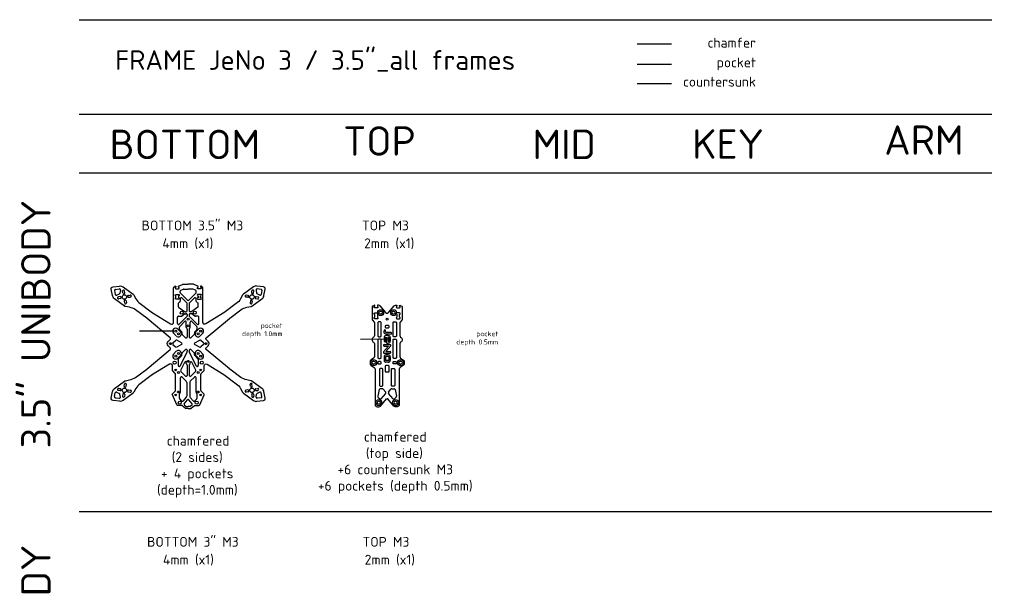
# Model space of a CAD drawing. Header units: millimetres. Extents: x -642 to 2414, y -1473 to 506.
# Tile 5 of 6: x -61 to 945, y -79 to 502. Entities that reach past the tile are written whole.
import ezdxf

# ---------------------------------------------------------------- set-up
doc = ezdxf.new("R2010")
doc.units = ezdxf.units.MM
doc.linetypes.add('JIS_09_08', pattern=[10.75, 8, -0.55, 0.55, -0.55, 0.55, -0.55])
for name, color, linetype in [('Calque1', 150, 'Continuous'), ('Calque1_pocket', 10, 'Continuous'), ('chamfered', 30, 'Continuous'), ('countersunk', 90, 'Continuous'), ('pocket', 1, 'Continuous')]:
    doc.layers.add(name, color=color, linetype=linetype)
doc.styles.get("Standard").update_dxf_attribs({"font": 'arial.ttf'})

msp = doc.modelspace()

# ---------------------------------------------------------------- linework, layer by layer
at = {"layer": 'Calque1'}
for p, q in [((0, 501.7), (931.9, 501.6)), ((0, 405.4), (931.9, 405.4)), ((0, 345.5), (931.9, 345.5)), ((36.3, 225.4), (37, 221.5)), ((37.1, 226.6), (41.1, 227.1)), ((38.4, 220.8), (41.2, 222.2)), ((42.2, 225.9), (41.7, 222.9)), ((44.7, 223), (44.4, 224.8)), ((46.7, 223.3), (46.4, 225.1)), ((103.3, 223.6), (103.3, 224.9)), ((110.8, 215.8), (103.6, 222.9)), ((104, 225.8), (106.7, 226.9)), ((107, 227), (111.5, 227)), ((115.9, 227), (111.5, 227)), ((112.2, 215.8), (119.3, 222.9)), ((119, 225.8), (116.3, 226.9)), ((119.6, 223.6), (119.6, 224.9)), ((176.3, 223.3), (176.5, 225.1)), ((178.2, 223), (178.5, 224.8)), ((180.7, 225.9), (181.2, 222.9)), ((185.8, 226.6), (181.8, 227.1)), ((184.5, 220.8), (181.8, 222.2)), ((186.7, 225.4), (185.9, 221.5)), ((42, 219.3), (40.2, 219)), ((42.3, 217.3), (40.5, 217)), ((46, 214.6), (46.3, 212.8)), ((48, 214.9), (48.3, 213.1)), ((50.4, 220.6), (52.2, 220.9)), ((50.7, 218.6), (52.5, 218.9)), ((101.3, 212.2), (101.3, 209.2)), ((102.9, 213.8), (101.8, 213.1)), ((103.3, 217.2), (103.3, 214.7)), ((110.2, 212.8), (105, 218)), ((110.5, 204.9), (110.5, 212.1)), ((112.5, 212.1), (112.5, 204.9)), ((112.8, 212.8), (117.9, 218)), ((119.6, 214.7), (119.6, 217.2)), ((120.1, 213.8), (121.2, 213.1)), ((121.6, 209.2), (121.6, 212.2)), ((172.2, 218.6), (170.4, 218.9)), ((172.5, 220.6), (170.7, 220.9)), ((175, 214.9), (174.7, 213.1)), ((176.9, 214.6), (176.6, 212.8)), ((180.6, 217.3), (182.5, 217)), ((180.9, 219.3), (182.8, 219)), ((101.7, 208.4), (107.8, 204.1)), ((104.7, 199.5), (107.8, 201.7)), ((108.4, 203.9), (109.5, 203.9)), ((108.4, 201.9), (109.5, 201.9)), ((114.6, 203.9), (113.5, 203.9)), ((114.6, 201.9), (113.5, 201.9)), ((121.2, 208.4), (115.1, 204.1)), ((118.3, 199.5), (115.1, 201.7)), ((100.6, 191.9), (100.6, 198.3)), ((101.6, 199.3), (104.1, 199.3)), ((110.2, 199.1), (102.3, 191.2)), ((107.8, 193.9), (102.8, 188.9)), ((109.5, 188), (109.5, 193.2)), ((110.5, 200.9), (110.5, 199.8)), ((112.5, 200.9), (112.5, 199.8)), ((112.8, 199.1), (120.7, 191.2)), ((113.5, 188), (113.5, 193.2)), ((115.2, 193.9), (120.2, 188.9)), ((121.4, 199.3), (118.9, 199.3)), ((122.4, 191.9), (122.4, 198.3)), ((102.5, 186.2), (102.5, 188.2)), ((104.8, 183.5), (102.8, 185.5)), ((105.1, 182.8), (105.1, 181.5)), ((110.2, 186.8), (109.8, 187.3)), ((110.5, 186.1), (110.5, 178.1)), ((112.5, 186.1), (112.5, 178.1)), ((112.8, 186.8), (113.2, 187.3)), ((117.9, 182.8), (117.9, 181.5)), ((118.2, 183.5), (120.2, 185.5)), ((120.5, 186.2), (120.5, 188.2)), ((95.9, 172), (98.5, 174.6)), ((104.7, 172.2), (99.7, 174.8)), ((108.8, 177.4), (105.4, 180.8)), ((114.2, 177.4), (117.6, 180.8)), ((118.3, 172.2), (123.3, 174.8)), ((127, 172), (124.4, 174.6)), ((95.9, 170.6), (98.5, 168)), ((104.7, 170.4), (99.7, 167.8)), ((103.2, 148.5), (110.4, 163)), ((105.1, 160), (105.1, 161.2)), ((108.8, 165.3), (105.4, 162)), ((110.5, 164.6), (110.5, 163.5)), ((112.5, 164.6), (112.5, 163.5)), ((119.8, 148.5), (112.6, 163)), ((114.2, 165.3), (117.5, 162)), ((117.8, 160), (117.8, 161.2)), ((118.3, 170.4), (123.3, 167.8)), ((127, 170.6), (124.4, 168)), ((101.3, 155.3), (101.3, 149)), ((104.8, 159.2), (101.6, 156)), ((103.8, 144.2), (108, 152.6)), ((109.5, 151.2), (109.5, 152.2)), ((113.5, 151.2), (113.5, 152.2)), ((119.1, 144.2), (115, 152.6)), ((118.1, 159.2), (121.4, 156)), ((121.7, 155.3), (121.7, 149)), ((108.8, 138.2), (104, 143)), ((110.2, 150.1), (109.8, 150.5)), ((110.5, 149.4), (110.5, 139)), ((112.5, 149.4), (112.5, 139)), ((112.8, 150.1), (113.2, 150.5)), ((114.2, 138.2), (119, 143)), ((103.5, 122), (103.5, 136.6)), ((109.4, 133.1), (105.2, 137.3)), ((110, 131.7), (110, 117.8)), ((113, 131.7), (113, 117.8)), ((113.6, 133.1), (117.8, 137.3)), ((119.5, 122), (119.5, 136.6)), ((36.3, 117.3), (37, 121.2)), ((38.4, 121.9), (41.2, 120.5)), ((42, 123.4), (40.2, 123.7)), ((42.3, 125.4), (40.5, 125.6)), ((46, 128.1), (46.3, 129.9)), ((48, 127.8), (48.3, 129.6)), ((50.4, 122.1), (52.2, 121.8)), ((50.7, 124.1), (52.5, 123.8)), ((172.2, 124.1), (170.4, 123.8)), ((172.5, 122.1), (170.7, 121.8)), ((175, 127.8), (174.7, 129.6)), ((176.9, 128.1), (176.6, 129.9)), ((180.6, 125.4), (182.5, 125.6)), ((180.9, 123.4), (182.8, 123.7)), ((184.5, 121.9), (181.8, 120.5)), ((186.7, 117.3), (185.9, 121.2)), ((306.4, 124.4), (305, 117.8)), ((309.9, 125.2), (307.4, 125.2)), ((313.1, 121.7), (310.7, 124.8)), ((316.1, 121.7), (318.5, 124.8)), ((319.3, 125.2), (321.8, 125.2)), ((322.8, 124.4), (324.2, 117.8)), ((37.1, 116.1), (41.1, 115.6)), ((42.2, 116.7), (41.7, 119.8)), ((44.7, 119.7), (44.4, 117.8)), ((46.7, 119.4), (46.4, 117.5)), ((102.5, 115.8), (102.5, 119.8)), ((105, 112.8), (102.8, 115.1)), ((106.5, 112.9), (109.5, 116.5)), ((107.4, 110.1), (110.7, 114)), ((115.5, 110.1), (112.2, 114)), ((116.4, 112.9), (113.4, 116.5)), ((117.9, 112.8), (120.2, 115.1)), ((120.5, 115.8), (120.5, 119.8)), ((176.3, 119.4), (176.5, 117.5)), ((178.2, 119.7), (178.5, 117.8)), ((180.7, 116.7), (181.2, 119.8)), ((185.8, 116.1), (181.8, 115.6)), ((305.2, 116.9), (307, 115)), ((308.5, 115), (313.1, 120.4)), ((320.7, 115), (316.1, 120.4)), ((323.9, 116.9), (322.2, 115)), ((107.6, 108.7), (109, 107.4)), ((109.7, 107.2), (111.5, 107.2)), ((113.3, 107.2), (111.5, 107.2)), ((115.4, 108.7), (113.9, 107.4)), ((0, 0), (931.9, 0))]:
    msp.add_line(p, q, dxfattribs=at)
for points in [[(111.5, 105.2), (108.9, 105.2, -0.175895), (108.3, 105.4), (105.1, 108.2, 0.175895), (104.4, 108.4), (100.6, 108.4, -0.297645), (99.7, 109), (95.3, 119.2, -0.309066), (95.5, 120.3), (98.2, 123, 0.198915), (98.5, 123.7), (98.5, 140.3, 0.198909), (98.2, 141), (95.6, 143.6, -0.198912), (95.3, 144.3), (95.3, 148.8, 0.590187), (92.2, 150.4), (74.1, 139.1, 0.017358), (73.8, 138.9), (62.3, 130.4, 0.109594), (58, 125.6), (56, 121.9, -0.109594), (55.1, 120.9), (44.9, 113.4, -0.19144), (41.4, 112.5), (34.7, 113.4, -0.431181), (32.9, 115.7), (34.2, 122.4, -0.19144), (36.1, 125.5), (46.3, 133, -0.109594), (47.5, 133.5), (51.6, 134.3, 0.109594), (57.6, 136.9), (69.1, 145.3, 0.017307), (69.4, 145.5), (93.1, 165.5, 0.439292), (93.2, 167), (91, 169.2, -0.414214), (91, 173.5), (93.2, 175.7, 0.439292), (93.1, 177.1), (69.4, 197.1, 0.017307), (69.1, 197.3), (57.6, 205.8, 0.109594), (51.6, 208.4), (47.5, 209.2, -0.109594), (46.3, 209.7), (36.1, 217.2, -0.19144), (34.2, 220.3), (32.9, 226.9, -0.431181), (34.7, 229.3), (41.4, 230.1, -0.19144), (44.9, 229.2), (55.1, 221.8, -0.109594), (56, 220.8), (58, 217.1, 0.109594), (62.3, 212.2), (73.8, 203.8, 0.017358), (74.1, 203.6), (93.5, 191.4, 0.590187), (96.6, 193.1), (96.6, 228.1, -0.198912), (96.9, 228.8), (98, 230, -0.668179), (98.9, 229.6), (98.9, 228.8, 1), (98.9, 227.2), (101.5, 227.2, 1), (101.5, 228.8), (101.5, 230.1), (105.7, 231.8, -0.092844), (106.5, 231.9), (111.5, 231.9)], [(111.5, 105.2), (114, 105.2, 0.175895), (114.6, 105.4), (117.9, 108.2, -0.175895), (118.5, 108.4), (122.3, 108.4, 0.297645), (123.2, 109), (127.7, 119.2, 0.309066), (127.5, 120.3), (124.8, 123, -0.198915), (124.5, 123.7), (124.5, 140.3, -0.198909), (124.8, 141), (127.4, 143.6, 0.198912), (127.7, 144.3), (127.7, 148.8, -0.590187), (130.7, 150.4), (148.8, 139.1, -0.017358), (149.1, 138.9), (160.6, 130.4, -0.109594), (164.9, 125.6), (166.9, 121.9, 0.109594), (167.8, 120.9), (178, 113.4, 0.19144), (181.6, 112.5), (188.3, 113.4, 0.431181), (190, 115.7), (188.8, 122.4, 0.19144), (186.8, 125.5), (176.6, 133, 0.109594), (175.4, 133.5), (171.3, 134.3, -0.109594), (165.3, 136.9), (153.8, 145.3, -0.017307), (153.5, 145.5), (129.8, 165.5, -0.439292), (129.8, 167), (132, 169.2, 0.414214), (132, 173.5), (129.8, 175.7, -0.439292), (129.8, 177.1), (153.5, 197.1, -0.017307), (153.8, 197.3), (165.3, 205.8, -0.109594), (171.3, 208.4), (175.4, 209.2, 0.109594), (176.6, 209.7), (186.8, 217.2, 0.19144), (188.8, 220.3), (190, 226.9, 0.431181), (188.3, 229.3), (181.6, 230.1, 0.19144), (178, 229.2), (167.8, 221.8, 0.109594), (166.9, 220.8), (164.9, 217.1, -0.109594), (160.6, 212.2), (149.1, 203.8, -0.017358), (148.8, 203.6), (129.4, 191.4, -0.590187), (126.4, 193.1), (126.4, 228.1, 0.198912), (126.1, 228.8), (124.9, 230, 0.668179), (124.1, 229.6), (124.1, 228.8, -1), (124.1, 227.2), (121.5, 227.2, -1), (121.5, 228.8), (121.5, 230.1), (117.2, 231.8, 0.092844), (116.5, 231.9), (111.5, 231.9)], [(313.1, 203), (307.4, 209.8, 0.221601), (305.9, 210.5), (304.6, 210.5), (304.6, 209.5, -1), (304.6, 207.9), (302, 207.9, -1), (302, 209.5), (302, 210, 0.581935), (301.2, 210.4), (299.7, 209.5, 0.264274), (299.2, 208.6), (299.2, 195.9, 0.198912), (299.5, 195.2), (301.4, 193.3, -0.198912), (301.6, 192.6), (301.6, 179.5, -0.243004), (300.8, 177.8), (300.1, 177.3, 0.243004), (299.4, 176.1), (299.4, 174.5, 0.243004), (300.1, 173.3), (300.8, 172.7, -0.243004), (301.6, 171.1), (301.6, 158.2, -0.243004), (300.8, 156.5), (297.9, 154.5, 0.243004), (297.1, 152.8), (297.1, 151, 0.243004), (297.9, 149.4), (301.4, 146.9, -0.243001), (302.3, 145.3), (302.3, 108.9), (302.3, 108.9, 0.41421), (304.3, 106.9), (306.2, 106.9, 0.222436), (307.8, 107.6), (313.8, 114.9, -0.222436), (314.6, 115.2)], [(316.1, 203), (321.8, 209.8, -0.221601), (323.3, 210.5), (324.6, 210.5), (324.6, 209.5, 1), (324.6, 207.9), (327.2, 207.9, 1), (327.2, 209.5), (327.2, 210, -0.581935), (327.9, 210.4), (329.5, 209.5, -0.264274), (330, 208.6), (330, 195.9, -0.198912), (329.7, 195.2), (327.8, 193.3, 0.198912), (327.5, 192.6), (327.5, 179.5, 0.243004), (328.4, 177.8), (329.1, 177.3, -0.243004), (329.8, 176.1), (329.8, 174.5, -0.243004), (329.1, 173.3), (328.4, 172.7, 0.243004), (327.5, 171.1), (327.5, 158.2, 0.243004), (328.4, 156.5), (331.3, 154.5, -0.243004), (332.1, 152.8), (332.1, 151, -0.243004), (331.3, 149.4), (327.8, 146.9, 0.243001), (326.9, 145.3), (326.9, 108.9), (326.9, 108.9, -0.41421), (324.9, 106.9), (322.9, 106.9, -0.222436), (321.4, 107.6), (315.4, 114.9, 0.222436), (314.6, 115.2)]]:
    msp.add_lwpolyline(points, format="xyb", dxfattribs=at)
for points in [[(98.9, 220, -1), (98.9, 221.6), (101.5, 221.6, -1), (101.5, 220), (101.5, 218.2, -1), (101.5, 216.6), (98.9, 216.6, -1), (98.9, 218.2)], [(124.1, 220, 1), (124.1, 221.6), (121.5, 221.6, 1), (121.5, 220), (121.5, 218.2, 1), (121.5, 216.6), (124.1, 216.6, 1), (124.1, 218.2)], [(302, 196.6, -1), (302, 198.2), (302, 201, -1), (302, 202.6), (304.6, 202.6, -1), (304.6, 201), (304.6, 198.2, -1), (304.6, 196.6)], [(327.2, 196.6, 1), (327.2, 198.2), (327.2, 201, 1), (327.2, 202.6), (324.6, 202.6, 1), (324.6, 201), (324.6, 198.2, 1), (324.6, 196.6)], [(306, 178.4), (307.5, 178.4, 0.414214), (308.5, 179.4), (308.5, 192.5, 0.414214), (307.5, 193.5), (306, 193.5, 0.414214), (305, 192.5), (305, 179.4, 0.414214)], [(323.1, 178.4), (321.6, 178.4, -0.414214), (320.6, 179.4), (320.6, 192.5, -0.414214), (321.6, 193.5), (323.1, 193.5, -0.414214), (324.1, 192.5), (324.1, 179.4, -0.414214)], [(306, 156.3), (307.5, 156.3, 0.414214), (308.5, 157.3), (308.5, 175, 0.414214), (307.5, 176), (306, 176, 0.414214), (305, 175), (305, 157.3, 0.414214)], [(323.1, 156.3), (321.6, 156.3, -0.414214), (320.6, 157.3), (320.6, 175, -0.414214), (321.6, 176), (323.1, 176, -0.414214), (324.1, 175), (324.1, 157.3, -0.414214)], [(306, 150.6), (307.5, 150.6, 0.414214), (308.5, 151.6), (308.5, 152.2, 0.414214), (307.5, 153.2), (306, 153.2, 0.414214), (305, 152.2), (305, 151.6, 0.414214)], [(323.1, 150.6), (321.6, 150.6, -0.414214), (320.6, 151.6), (320.6, 152.2, -0.414214), (321.6, 153.2), (323.1, 153.2, -0.414214), (324.1, 152.2), (324.1, 151.6, -0.414214)], [(307.8, 127.9), (309.3, 127.9, 0.414214), (310.3, 128.9), (310.3, 145, 0.414214), (309.3, 146), (307.8, 146, 0.414214), (306.8, 145), (306.8, 128.9, 0.414214)], [(321.4, 127.9), (319.9, 127.9, -0.414214), (318.9, 128.9), (318.9, 145, -0.414214), (319.9, 146), (321.4, 146, -0.414214), (322.4, 145), (322.4, 128.9, -0.414214)]]:
    msp.add_lwpolyline(points, format="xyb", close=True, dxfattribs=at)
for centre, radius in [((46.3, 218.9), 2.25), ((176.6, 218.9), 2.25), ((104.9, 202.9), 1.5), ((118.1, 202.9), 1.5), ((308, 202.9), 1.5), ((321.2, 202.9), 1.5), ((111.5, 196.4), 1), ((314.6, 196.4), 1), ((98.7, 184.1), 1), ((101.5, 181.3), 1), ((111.5, 189.4), 1), ((121.5, 181.3), 1), ((124.2, 184.1), 1), ((93.4, 171.3), 1), ((129.5, 171.3), 1), ((101.5, 161.3), 1), ((121.5, 161.3), 1), ((97.6, 151.9), 1.5), ((98.7, 158.6), 1), ((111.5, 153.3), 1), ((124.2, 158.6), 1), ((125.3, 151.9), 1.5), ((300.8, 151.9), 1.5), ((328.4, 151.9), 1.5), ((98.7, 144.5), 0.8), ((101.5, 142), 1), ((121.5, 142), 1), ((124.2, 144.5), 0.8), ((46.3, 123.7), 2.25), ((101.5, 122), 1), ((121.5, 122), 1), ((176.6, 123.7), 2.25), ((98.7, 119), 0.8), ((102.8, 111.1), 1.5), ((120.1, 111.1), 1.5), ((124.2, 119), 0.8), ((306, 111.1), 1.5), ((323.2, 111.1), 1.5)]:
    msp.add_circle(centre, radius, dxfattribs=at)
for centre, radius, start, end in [((37.3, 225.6), 1, 97.1785, 190.4777), ((38, 221.7), 1, 190.4777, 297.0928), ((41.2, 226.1), 1, 350.5634, 97.1785), ((40.7, 223.1), 1, 297.0928, 350.5634), ((45.4, 225), 1, 8.8281, 188.8281), ((45.7, 223.1), 1, 188.8281, 8.8281), ((104.3, 224.9), 1, 111.2174, 180), ((104.3, 223.6), 1, 180, 225), ((107, 226), 1, 90, 111.2174), ((115.9, 226), 1, 68.7826, 90), ((118.6, 224.9), 1, 0, 68.7826), ((118.6, 223.6), 1, 315, 0), ((177.2, 223.1), 1, 171.1719, 351.1719), ((177.5, 225), 1, 351.1719, 171.1719), ((181.7, 226.1), 1, 82.8215, 189.4366), ((182.2, 223.1), 1, 189.4366, 242.9072), ((185, 221.7), 1, 242.9072, 349.5223), ((185.7, 225.6), 1, 349.5223, 82.8215), ((40.3, 218), 1, 98.8281, 278.8281), ((42.1, 218.3), 1, 278.8281, 98.8281), ((47, 214.7), 1, 8.8281, 188.8281), ((47.3, 212.9), 1, 188.8281, 8.8281), ((50.5, 219.6), 1, 98.8281, 278.8281), ((52.4, 219.9), 1, 278.8281, 98.8281), ((102.3, 212.2), 1, 124.2668, 180.0026), ((102.3, 214.7), 1, 304.2668, 0.0026), ((104.3, 217.2), 1, 45, 180.0026), ((109.5, 212.1), 1, 360, 45), ((111.5, 216.5), 1, 225, 315), ((113.5, 212.1), 1, 135, 180), ((118.6, 217.2), 1, 359.9974, 135), ((120.6, 214.7), 1, 179.9974, 235.7332), ((120.6, 212.2), 1, 359.9974, 55.7332), ((170.6, 219.9), 1, 81.1719, 261.1719), ((172.4, 219.6), 1, 261.1719, 81.1719), ((175.7, 212.9), 1, 171.1719, 351.1719), ((175.9, 214.7), 1, 351.1719, 171.1719), ((180.8, 218.3), 1, 81.1719, 261.1719), ((182.6, 218), 1, 261.1719, 81.1719), ((102.3, 209.2), 1, 180.0026, 234.6335), ((108.4, 204.9), 1, 234.6335, 270), ((108.4, 200.9), 1, 90, 125.3665), ((109.5, 204.9), 1, 270, 0), ((109.5, 200.9), 1, 0, 90), ((113.5, 204.9), 1, 180, 270), ((113.5, 200.9), 1, 90, 180), ((114.6, 204.9), 1, 270, 305.3665), ((114.6, 200.9), 1, 54.6335, 90), ((120.6, 209.2), 1, 305.3665, 359.9974), ((314.6, 204.3), 2, 220.0205, 319.9795), ((101.6, 198.3), 1, 90, 180.0054), ((101.6, 191.9), 1, 180.0054, 315), ((104.1, 200.3), 1, 270, 305.3665), ((108.5, 193.2), 1, 359.9986, 135), ((109.5, 199.8), 1, 315, 0), ((113.5, 199.8), 1, 180, 225), ((114.5, 193.2), 1, 45, 180.0014), ((118.9, 200.3), 1, 234.6335, 270), ((121.4, 191.9), 1, 225, 359.9946), ((121.4, 198.3), 1, 359.9946, 90), ((103.5, 188.2), 1, 135, 179.9986), ((103.5, 186.2), 1, 179.9986, 225.1249), ((104.1, 182.8), 1, 0, 45.1249), ((106.1, 181.5), 1, 180, 225.1249), ((110.5, 188), 1, 179.9986, 225), ((109.5, 186.1), 1, 0, 45), ((113.5, 186.1), 1, 135, 180), ((112.5, 188), 1, 315, 0.0014), ((116.9, 181.5), 1, 314.8751, 0), ((118.9, 182.8), 1, 134.8751, 180), ((119.5, 188.2), 1, 0.0014, 45), ((119.5, 186.2), 1, 314.8751, 0.0014), ((96.6, 171.3), 1, 135, 225), ((99.2, 173.9), 1, 62.5312, 135), ((104.2, 171.3), 1, 297.4688, 62.5312), ((109.5, 178.1), 1, 225.1249, 0), ((113.5, 178.1), 1, 180, 314.8751), ((118.7, 171.3), 1, 117.4688, 242.5312), ((123.7, 173.9), 1, 45, 117.4688), ((126.3, 171.3), 1, 315, 45), ((99.2, 168.7), 1, 225, 297.4688), ((106.1, 161.2), 1, 134.8751, 180), ((109.5, 164.6), 1, 0, 134.8751), ((109.5, 163.5), 1, 333.5574, 0), ((113.5, 164.6), 1, 45.1249, 180), ((113.5, 163.5), 1, 180, 206.4426), ((116.8, 161.2), 1, 0, 45.1249), ((123.7, 168.7), 1, 242.5312, 315), ((102.3, 155.3), 1, 134.8751, 180), ((104.1, 160), 1, 314.8751, 0), ((108.7, 152.2), 0.8, 359.9986, 153.5574), ((110.5, 151.2), 1, 179.9986, 225), ((112.5, 151.2), 1, 315, 0.0014), ((114.3, 152.2), 0.8, 26.4426, 180.0014), ((118.8, 160), 1, 180, 225.1249), ((120.7, 155.3), 1, 0, 45.1249), ((102.3, 149), 1, 180, 333.5574), ((104.7, 143.7), 1, 153.5574, 225), ((109.5, 149.4), 1, 0, 45), ((113.5, 149.4), 1, 135, 180), ((118.3, 143.7), 1, 315, 26.4426), ((120.7, 149), 1, 206.4426, 0), ((47.3, 129.7), 1, 351.1719, 171.1719), ((104.5, 136.6), 1, 45, 180), ((109.5, 139), 1, 225, 0), ((108, 131.7), 2, 0, 45), ((113.5, 139), 1, 180, 315), ((115, 131.7), 2, 135, 180), ((118.5, 136.6), 1, 0, 135), ((175.7, 129.7), 1, 8.8281, 188.8281), ((38, 121), 1, 62.9072, 169.5223), ((40.3, 124.7), 1, 81.1719, 261.1719), ((42.1, 124.4), 1, 261.1719, 81.1719), ((47, 127.9), 1, 171.1719, 351.1719), ((50.5, 123.1), 1, 81.1719, 261.1719), ((52.4, 122.8), 1, 261.1719, 81.1719), ((101.5, 122), 2, 311.8145, 0), ((121.5, 122), 2, 180, 228.1855), ((170.6, 122.8), 1, 98.8281, 278.8281), ((172.4, 123.1), 1, 278.8281, 98.8281), ((175.9, 127.9), 1, 188.8281, 8.8281), ((180.8, 124.4), 1, 98.8281, 278.8281), ((182.6, 124.7), 1, 278.8281, 98.8281), ((185, 121), 1, 10.4777, 117.0928), ((307.4, 124.2), 1, 90, 167.9842), ((309.9, 124.2), 1, 37.6367, 90), ((312.3, 121.1), 1, 319.5607, 37.6367), ((316.9, 121.1), 1, 142.3633, 220.4393), ((319.3, 124.2), 1, 90, 142.3633), ((321.8, 124.2), 1, 12.0158, 90), ((37.3, 117.1), 1, 169.5223, 262.8215), ((41.2, 116.6), 1, 262.8215, 9.4366), ((40.7, 119.6), 1, 9.4366, 62.9072), ((45.4, 117.7), 1, 171.1719, 351.1719), ((45.7, 119.5), 1, 351.1719, 171.1719), ((103.5, 119.8), 1, 131.8145, 180.0007), ((103.5, 115.8), 1, 180.0007, 225), ((105.7, 113.5), 1, 225, 320.162), ((108, 117.8), 2, 320.162, 0), ((111.5, 113.4), 1, 39.838, 140.162), ((115, 117.8), 2, 180, 219.838), ((117.2, 113.5), 1, 219.838, 315), ((119.5, 119.8), 1, 359.9993, 48.1855), ((119.5, 115.8), 1, 315, 359.9993), ((177.2, 119.5), 1, 8.8281, 188.8281), ((177.5, 117.7), 1, 188.8281, 8.8281), ((181.7, 116.6), 1, 170.5634, 277.1785), ((182.2, 119.6), 1, 117.0928, 170.5634), ((185.7, 117.1), 1, 277.1785, 10.4777), ((306, 117.6), 1, 167.9842, 222.8621), ((307.7, 115.7), 1, 222.8621, 319.5607), ((321.5, 115.7), 1, 220.4393, 317.1379), ((323.2, 117.6), 1, 317.1379, 12.0158), ((108.2, 109.4), 1, 140.162, 230.096), ((109.7, 108.2), 1, 230.096, 270), ((113.3, 108.2), 1, 270, 309.904), ((114.7, 109.4), 1, 309.904, 39.838)]:
    msp.add_arc(centre, radius, start, end, dxfattribs=at)
at = {"layer": 'Calque1_pocket'}
for p, q in [((311.4, 177.5), (311.4, 174.2)), ((311.4, 174.2), (311.4, 174.2)), ((313, 177.5), (313, 174.2)), ((315.8, 179.5), (313.4, 179.5)), ((316.2, 177.5), (316.2, 173.9)), ((317.8, 177.5), (317.8, 173.9)), ((311.6, 170.3), (317.7, 170.3)), ((318.3, 169), (313.4, 163.2)), ((313.4, 163.2), (317.7, 163.2)), ((311.4, 157.9), (311.4, 154.4)), ((313, 157.9), (313, 154.4)), ((315.8, 159.9), (313.4, 159.9)), ((315.8, 158.3), (313.4, 158.3)), ((315.8, 154), (313.4, 154)), ((315.8, 152.4), (313.4, 152.4)), ((316.2, 157.9), (316.2, 154.4)), ((317.8, 157.9), (317.8, 154.4))]:
    msp.add_line(p, q, dxfattribs=at)
for points in [[(318.6, 181), (313.4, 181, -0.245066), (311.9, 181.8, -0.113399), (311.6, 182.7, -0.037158), (311.4, 184.4, -0.049183)], [(318.6, 182.6), (313.4, 182.6, -0.245066), (313.2, 182.7, -0.113399), (313.1, 182.9, -0.037158), (313, 184.5)], [(313.4, 177.9), (313.7, 177.9), (313.7, 172.7, 0.414214), (314.5, 171.9), (315.8, 171.9)], [(311.6, 168.7), (315.9, 168.7), (311, 162.9, 0.640968), (311.6, 161.6), (317.7, 161.6)]]:
    msp.add_lwpolyline(points, format="xyb", dxfattribs=at)
for points in [[(313.8, 190.2), (315.3, 190.2, -0.414214), (316.3, 189.2), (316.3, 188.2, -0.414214), (315.3, 187.2), (313.8, 187.2, -0.414214), (312.8, 188.2), (312.8, 189.2, -0.414214)], [(313.8, 149.3), (315.3, 149.3, -0.414214), (316.3, 148.3), (316.3, 143.1, -0.414214), (315.3, 142.1), (313.8, 142.1, -0.414214), (312.8, 143.1), (312.8, 148.3, -0.414214)]]:
    msp.add_lwpolyline(points, format="xyb", close=True, dxfattribs=at)
msp.add_lwpolyline([(315.8, 177.9), (315.3, 177.9), (315.3, 173.5), (315.8, 173.5)], dxfattribs=at)
for centre, radius, start, end in [((312.2, 184.5), 0.8, 0.5299, 180.5299), ((318.6, 181.8), 0.8, 270, 90), ((313.4, 177.5), 2, 90, 180), ((312.2, 174.2), 0.787, 180, 0), ((313.4, 177.5), 0.4, 90, 180), ((315.8, 177.5), 2, 0, 90), ((315.8, 177.5), 0.4, 0, 90), ((315.8, 173.9), 2, 270, 0), ((315.8, 173.9), 0.4, 270, 0), ((311.6, 169.5), 0.8, 90, 270), ((317.7, 169.5), 0.8, 319.3657, 90), ((317.7, 162.4), 0.8, 270, 90), ((313.4, 157.9), 2, 90, 180), ((313.4, 154.4), 2, 180, 270), ((313.4, 157.9), 0.4, 90, 180), ((313.4, 154.4), 0.4, 180, 270), ((315.8, 157.9), 2, 0, 90), ((315.8, 157.9), 0.4, 0, 90), ((315.8, 154.4), 2, 270, 0), ((315.8, 154.4), 0.4, 270, 0)]:
    msp.add_arc(centre, radius, start, end, dxfattribs=at)
at = {"layer": 'chamfered'}
msp.add_line((570, 477.2), (605.1, 477.3), dxfattribs=at)
at = {"layer": 'countersunk'}
msp.add_line((570, 436.7), (605.1, 436.8), dxfattribs=at)
for centre in [(308, 202.9), (321.2, 202.9), (300.8, 151.9), (328.4, 151.9), (306, 111.1), (323.2, 111.1)]:
    msp.add_circle(centre, 3, dxfattribs=at)
at = {"layer": 'pocket'}
for p, q in [((570, 456.4), (605.1, 456.5)), ((61.6, 184.4), (96.8, 184.5)), ((96.6, 182), (99.3, 179.2)), ((100.8, 186.2), (103.6, 183.5)), ((122.1, 186.2), (119.4, 183.5)), ((126.3, 182), (123.6, 179.2)), ((287.3, 176), (314.5, 176.1)), ((96.6, 160.7), (99.3, 163.5)), ((126.3, 160.7), (123.6, 163.5)), ((100.8, 156.5), (103.6, 159.2)), ((122.1, 156.5), (119.4, 159.2))]:
    msp.add_line(p, q, dxfattribs=at)
for centre, start, end in [((98.7, 184.1), 45, 225), ((101.5, 181.3), 224.9165, 45.0835), ((121.5, 181.3), 134.9165, 315.0835), ((124.2, 184.1), 315, 135), ((101.5, 161.3), 314.9165, 135.0835), ((121.5, 161.3), 44.9165, 225.0835), ((98.7, 158.6), 135, 315), ((124.2, 158.6), 225, 45)]:
    msp.add_arc(centre, 3, start, end, dxfattribs=at)

# ---------------------------------------------------------------- texts
at = {"linetype": 'JIS_09_08', "attachment_point": 1}
for s, width, insert, char_height in [('{\\fISOCPEUR|b0|i0|c0|p34;FRAME JeNo 3 / 3.5"_all frames}', 689.507, (36.9, 470.6), 20), ('{\\fISOCPEUR|b0|i0|c0|p34;TOP}', 327.756, (269.7, 393), 30), ('{\\fISOCPEUR|b0|i0|c0|p34;ARM}', 327.756, (822.2, 394), 30), ('{\\fISOCPEUR|b0|i0|c0|p34;BOTTOM}', 327.756, (31.2, 389.5), 30), ('{\\fISOCPEUR|b0|i0|c0|p34;MID}', 327.756, (463, 389.6), 30), ('{\\fISOCPEUR|b0|i0|c0|p34;KEY}', 327.756, (626.1, 389.9), 30), ('\\pi114.87807;{\\fISOCPEUR|b0|i0|c0|p34;BOTTOM 3.5" M3}', 327.756, (-51, 296.9), 10), ('\\pi141.87807;{\\fISOCPEUR|b0|i0|c0|p34;TOP M3}', 327.756, (147, 296.9), 10), ('\\pi138.87807;{\\fISOCPEUR|b0|i0|c0|p34;4mm (x1)}', 327.756, (-53.8, 278.7), 10), ('\\pi139.37807;{\\fISOCPEUR|b0|i0|c0|p34;2mm (x1)}', 327.756, (151.7, 278.7), 10), ('\\pi133.87807;{\\fISOCPEUR|b0|i0|c0|p34;chamfered\\P\\pi135.87807;(top side)\\P\\pi106.87807;+6 countersunk M3\\P\\pi86.87807;+6 pockets (depth 0.5mm)}', 327.756, (157, 81.4), 10), ('\\pi133.87807;{\\fISOCPEUR|b0|i0|c0|p34;chamfered\\P\\pi138.87807;(2 sides)\\P\\pi127.87807;+ 4 pockets\\P\\pi123.87807;(depth=1.0mm)}', 327.756, (-44.3, 77.3), 10), ('\\pi119.87807;{\\fISOCPEUR|b0|i0|c0|p34;BOTTOM 3" M3}', 327.756, (-50.4, -25.8), 10), ('\\pi141.87807;{\\fISOCPEUR|b0|i0|c0|p34;TOP M3}', 327.756, (147.6, -25.8), 10), ('\\pi138.87807;{\\fISOCPEUR|b0|i0|c0|p34;4mm (x1)}', 327.756, (-53.2, -44), 10), ('\\pi139.37807;{\\fISOCPEUR|b0|i0|c0|p34;2mm (x1)}', 327.756, (152.3, -44), 10)]:
    msp.add_mtext_dynamic_manual_height_columns(s, width=width, gutter_width=12.5, heights=[0], dxfattribs=dict(at, insert=insert, char_height=char_height))
at = {"linetype": 'JIS_09_08', "char_height": 30, "attachment_point": 1, "rotation": 90}
for s, insert in [('{\\fISOCPEUR|b0|i0|c0|p34;3.5" UNIBODY}', (-59.1, 64.4)), ('{\\fISOCPEUR|b0|i0|c0|p34;3" UNIBODY}', (-59.1, -256.6))]:
    msp.add_mtext_dynamic_manual_height_columns(s, width=327.756, gutter_width=12.5, heights=[0], dxfattribs=dict(at, insert=insert))
at = {"layer": 'chamfered', "insert": (691.2, 483.3), "char_height": 10, "attachment_point": 3}
msp.add_mtext_dynamic_manual_height_columns('{\\fISOCPEUR|b0|i0|c0|p34;chamfer }', width=327.756, gutter_width=12.5, heights=[0], dxfattribs=at)
at = {"layer": 'countersunk', "insert": (691.2, 443.5), "char_height": 10, "attachment_point": 3}
msp.add_mtext_dynamic_manual_height_columns('{\\fISOCPEUR|b0|i0|c0|p34;countersunk }', width=327.756, gutter_width=12.5, heights=[0], dxfattribs=at)
at = {"layer": 'pocket', "attachment_point": 3}
for s, insert, char_height in [('{\\fISOCPEUR|b0|i0|c0|p34;pocket }', (691.2, 463.2), 10), ('{\\fISOCPEUR|b0|i0|c0|p34;pocket \\Pdepth 1.0mm }', (207.8, 192.3), 5), ('{\\fISOCPEUR|b0|i0|c0|p34;pocket \\Pdepth 0.5mm }', (427.9, 183.9), 5)]:
    msp.add_mtext_dynamic_manual_height_columns(s, width=327.756, gutter_width=12.5, heights=[0], dxfattribs=dict(at, insert=insert, char_height=char_height))

doc.saveas('drawing.dxf')
